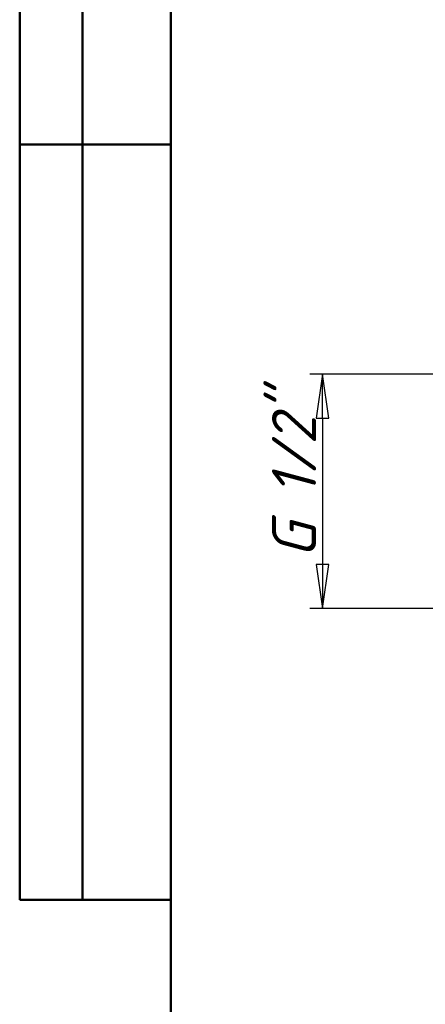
# Model space of a CAD drawing. Header units: millimetres. Extents: x -71 to 414, y -69 to 356.
# Tile 10 of 18: x 8 to 40, y 164 to 242. Entities that reach past the tile are written whole.
import ezdxf
from ezdxf.enums import TextEntityAlignment as Align

# ---------------------------------------------------------------- set-up
doc = ezdxf.new("R2010")
doc.units = ezdxf.units.MM
for name, color, linetype, lineweight in [('Кромка (ГОСТ)', 7, 'Continuous', 50), ('Обозначение (ГОСТ)', 7, 'Continuous', 25), ('Размер (ГОСТ)', 7, 'Continuous', 25), ('Эскизная геометрия (ГОСТ)', 7, 'Continuous', 50)]:
    doc.layers.add(name, color=color, linetype=linetype, lineweight=lineweight)
doc.styles.get("Standard").update_dxf_attribs({"font": 'GOST Common Italic.ttf'})
doc.styles.add('Обычный текст (ГОСТ)', font='GOST Common Italic.ttf')
doc.dimstyles.new('Обычный (ГОСТ)', dxfattribs={"dimtxt": 3.5, "dimasz": 3.5, "dimexe": 1, "dimexo": 0, "dimgap": 0.5, "dimtad": 1, "dimrnd": 1e-08, "dimtxsty": 'Обычный текст (ГОСТ)', "dimblk": 'Filled-1', "dimcen": 0.09, "dimdle": 15, "dimclrd": 256, "dimclre": 256, "dimclrt": 256, "dimazin": 2, "dimtfac": 0.714286, "dimtdec": 3, "dimtmove": 0, "dimatfit": 3, "dimfxl": 1, "dimtolj": 1, "dimlwd": 25, "dimlwe": 25, "dimarcsym": 0})

# ---------------------------------------------------------------- blocks, each defined once
blk = doc.blocks.new('ГОСТ - Доп. графы 2')
at = {"layer": 'Эскизная геометрия (ГОСТ)'}
for p, q in [((-12, 0), (-12, 120)), ((-7, 0), (-7, 120)), ((-12, 60), (0, 60)), ((0, 0), (-12, 0))]:
    blk.add_line(p, q, dxfattribs=at)
at = {"layer": 'Обозначение (ГОСТ)', "lineweight": 30, "width": 0.8, "flags": 17}
for tag, p in [('Первичная_применяемость', (-3.651, 90.027)), ('Справочный_номер', (-3.551, 30.017))]:
    blk.add_attdef(tag, text='', height=3.17, rotation=90, dxfattribs=at).set_placement(p, align=Align.MIDDLE_CENTER)
blk = doc.blocks.new('Рамки ГОСТ_ граница 297x210')
at = {"layer": 'Кромка (ГОСТ)'}
blk.add_line((20, 292), (20, 5), dxfattribs=at)
blk = doc.blocks.new('Filled-1')
at = {"color": 0}
for p, q in [((0, 0), (-1, 0.143)), ((-1, 0.143), (-1, -0.143)), ((-1, 0), (0, 0)), ((-1, -0.143), (0, 0))]:
    blk.add_line(p, q, dxfattribs=at)
at = {"color": 0, "flags": 128}
blk.add_lwpolyline([(-1, -0.143), (0, 0), (-1, 0.143), (-1, -0.143)], dxfattribs=at)
at = {"color": 0}
blk.add_solid([(-1, -0.143), (0, 0), (-1, 0.143), (-1, -0.143)], dxfattribs=at)
blk = doc.blocks.new('*D12')
at = {"layer": 'Defpoints', "color": 0, "linetype": 'Continuous', "transparency": 16777216}
for p in [(41.296, 213.778), (32.045, 195.148), (42.187, 195.148)]:
    blk.add_point(p, dxfattribs=at)
at = {"layer": 'Размер (ГОСТ)', "linetype": 'Continuous', "lineweight": 25, "transparency": 16777216}
for p, q in [((41.296, 213.778), (31.045, 213.778)), ((32.045, 210.278), (32.045, 198.648)), ((42.187, 195.148), (31.045, 195.148))]:
    blk.add_line(p, q, dxfattribs=at)
at = {"layer": 'Размер (ГОСТ)', "linetype": 'Continuous', "lineweight": 25, "transparency": 16777216, "xscale": 3.5, "yscale": 3.5, "zscale": 3.5}
for p, rotation in [((32.045, 213.778), 90), ((32.045, 195.148), 270)]:
    blk.add_blockref('Filled-1', p, dxfattribs=dict(at, rotation=rotation))
at = {"layer": 'Размер (ГОСТ)', "linetype": 'Continuous', "lineweight": 25, "transparency": 16777216, "insert": (28.043, 197.02), "char_height": 3.5, "attachment_point": 1, "rotation": 90, "style": 'Обычный текст (ГОСТ)'}
blk.add_mtext('\\A1; \\fGOST Common|b0|i1;\\H3.5000;G 1/2"', dxfattribs=at)

msp = doc.modelspace()

# ---------------------------------------------------------------- block references
for name, p in [('Рамки ГОСТ_ граница 297x210', (0, 0)), ('ГОСТ - Доп. графы 2', (20, 172))]:
    msp.add_blockref(name, p)

# ---------------------------------------------------------------- dimensions: what is measured, and where the dimension line sits
at = {"layer": 'Размер (ГОСТ)', "linetype": 'Continuous', "lineweight": 25}
dim = msp.add_linear_dim(base=(32.045, 195.148), p1=(41.296, 213.778), p2=(42.187, 195.148), angle=90, text=' \\fGOST Common|b0|i1;\\H3.5000;G 1/2"', dimstyle='Обычный (ГОСТ)', override={"dimgap": 0.5, "dimdec": 2, "dimtol": 0, "dimlim": 0, "dimtp": 0, "dimtm": 0, "dimtdec": 3, "dimtofl": 0, "dimatfit": 1}, dxfattribs=at)
dim.commit()
dim.dimension.update_dxf_attribs({"geometry": '*D12', "text_midpoint": (32.045, 204.463), "dimtype": 160})

doc.saveas('drawing.dxf')
